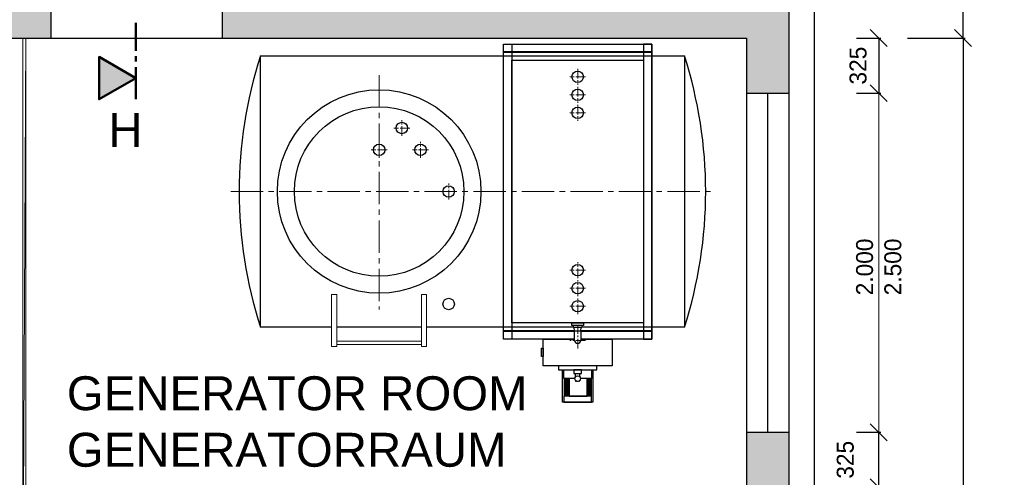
# Model space of a CAD drawing. Header units: millimetres. Extents: x -2787 to 131613, y -54195 to 30918.
# Tile 39 of 69: x 13616 to 19420, y 7909 to 10609. Entities that reach past the tile are written whole.
import ezdxf

# ---------------------------------------------------------------- set-up
doc = ezdxf.new("R2010")
doc.units = ezdxf.units.MM
doc.linetypes.add('MITTE2', pattern=[28.575, 19.05, -3.175, 3.175, -3.175])
doc.layers.add('Bemaßung', color=7, linetype='Continuous', lineweight=9)
for name, color, linetype in [('Beschriftung', 7, 'Continuous'), ('Lagertank', 253, 'Continuous'), ('POL_Bema', 7, 'Continuous')]:
    doc.layers.add(name, color=color, linetype=linetype)
doc.styles.add('LBB3.5M1000', font='isocp.shx', dxfattribs={"height": 3.5})
doc.dimstyles.new('DIN', dxfattribs={"dimtxt": 2.5, "dimasz": 2.5, "dimexe": 1.25, "dimexo": 0.625, "dimtad": 1, "dimtih": 1, "dimdec": 4, "dimdsep": 46, "dimlunit": 6, "dimtxsty": 'Standard', "dimcen": 2.5, "dimadec": 0, "dimazin": 0, "dimtfac": 1, "dimtdec": 4, "dimtmove": 0, "dimatfit": 3, "dimfxl": 0, "dimtvp": 1, "dimtolj": 1, "dimtzin": 0, "dimarcsym": 0})

# ---------------------------------------------------------------- blocks, each defined once
blk = doc.blocks.new('_Oblique')
at = {"layer": 'POL_Bema', "color": 0, "lineweight": -2}
blk.add_line((-0.5, -0.5), (0.5, 0.5), dxfattribs=at)
blk = doc.blocks.new('*D86')
at = {"layer": 'Bemaßung', "color": 0, "lineweight": -2, "transparency": 16777216}
for p, q in [((18850, 10750), (19596.8, 10750)), ((19584.3, 10750), (19584.3, -1450)), ((18850, -1450), (19596.8, -1450))]:
    blk.add_line(p, q, dxfattribs=at)
at = {"layer": 'DEFPOINTS', "color": 0, "transparency": 16777216}
for p in [(18150, 10750), (18150, -1450), (19584.3, -1450)]:
    blk.add_point(p, dxfattribs=at)
at = {"layer": 'Bemaßung', "color": 0, "lineweight": -2, "transparency": 16777216, "xscale": 100, "yscale": 100, "zscale": 100}
for p, rotation in [((19584.3, 10750), 90.0000000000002), ((19584.3, -1450), 270.0000000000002)]:
    blk.add_blockref('_Oblique', p, dxfattribs=dict(at, rotation=rotation))
at = {"layer": 'Bemaßung', "color": 0, "transparency": 16777216, "insert": (19456.4, 4650), "char_height": 100, "attachment_point": 5, "rotation": 90}
blk.add_mtext('\\A1;12.200', dxfattribs=at)
blk = doc.blocks.new('*D88')
at = {"layer": 'Bemaßung', "color": 0, "lineweight": -2, "transparency": 16777216}
for p, q in [((19177.7, 10750), (19177.7, 11200)), ((18850, 10750), (19190.2, 10750)), ((19177.7, 10500), (19177.7, 10750)), ((18850, 10500), (19190.2, 10500))]:
    blk.add_line(p, q, dxfattribs=at)
at = {"layer": 'DEFPOINTS', "color": 0, "transparency": 16777216}
for p in [(18150, 10750), (18150, 10500), (19177.7, 10500)]:
    blk.add_point(p, dxfattribs=at)
at = {"layer": 'Bemaßung', "color": 0, "lineweight": -2, "transparency": 16777216, "xscale": 100, "yscale": 100, "zscale": 100}
for p, rotation in [((19177.7, 10750), 90), ((19177.7, 10500), 270)]:
    blk.add_blockref('_Oblique', p, dxfattribs=dict(at, rotation=rotation))
at = {"layer": 'Bemaßung', "color": 0, "transparency": 16777216, "insert": (19077.7, 11025), "char_height": 100, "attachment_point": 5, "rotation": 90}
blk.add_mtext('\\A1;250', dxfattribs=at)
blk = doc.blocks.new('*D89')
at = {"layer": 'Bemaßung', "color": 0, "lineweight": -2, "transparency": 16777216}
for p, q in [((18850, 10500), (19190.2, 10500)), ((19177.7, 10500), (19177.7, 3900)), ((18850, 3900), (19190.2, 3900))]:
    blk.add_line(p, q, dxfattribs=at)
at = {"layer": 'DEFPOINTS', "color": 0, "transparency": 16777216}
for p in [(18150, 10500), (18150, 3900), (19177.7, 3900)]:
    blk.add_point(p, dxfattribs=at)
at = {"layer": 'Bemaßung', "color": 0, "lineweight": -2, "transparency": 16777216, "xscale": 100, "yscale": 100, "zscale": 100}
for p, rotation in [((19177.7, 10500), 90), ((19177.7, 3900), 270)]:
    blk.add_blockref('_Oblique', p, dxfattribs=dict(at, rotation=rotation))
at = {"layer": 'Bemaßung', "color": 0, "transparency": 16777216, "insert": (19057.2, 7200), "char_height": 100, "attachment_point": 5, "rotation": 90}
blk.add_mtext('\\A1;6.600', dxfattribs=at)
blk = doc.blocks.new('*D100')
at = {"layer": 'Bemaßung', "color": 0, "lineweight": -2, "transparency": 16777216}
for p, q in [((18550, 10500), (18693.1, 10500)), ((18680.6, 10500), (18680.6, 10175)), ((18550, 10175), (18693.1, 10175))]:
    blk.add_line(p, q, dxfattribs=at)
at = {"layer": 'DEFPOINTS', "color": 0, "transparency": 16777216}
for p in [(18150, 10500), (18150, 10175), (18680.6, 10175)]:
    blk.add_point(p, dxfattribs=at)
at = {"layer": 'Bemaßung', "color": 0, "lineweight": -2, "transparency": 16777216, "xscale": 100, "yscale": 100, "zscale": 100}
for p, rotation in [((18680.6, 10500), 90), ((18680.6, 10175), 270)]:
    blk.add_blockref('_Oblique', p, dxfattribs=dict(at, rotation=rotation))
at = {"layer": 'Bemaßung', "color": 0, "transparency": 16777216, "insert": (18558.7, 10337.5), "char_height": 100, "attachment_point": 5, "rotation": 90}
blk.add_mtext('\\A1;325', dxfattribs=at)
blk = doc.blocks.new('*D113')
at = {"layer": 'Bemaßung', "color": 0, "lineweight": -2, "transparency": 16777216}
for p, q in [((18550, 8175), (18693.1, 8175)), ((18680.6, 7850), (18680.6, 8175)), ((18550, 7850), (18693.1, 7850))]:
    blk.add_line(p, q, dxfattribs=at)
at = {"layer": 'DEFPOINTS', "color": 0, "transparency": 16777216}
for p in [(18150, 8175), (18680.6, 8175), (18150, 7850)]:
    blk.add_point(p, dxfattribs=at)
at = {"layer": 'Bemaßung', "color": 0, "lineweight": -2, "transparency": 16777216, "xscale": 100, "yscale": 100, "zscale": 100}
for p, rotation in [((18680.6, 8175), 90), ((18680.6, 7850), 270)]:
    blk.add_blockref('_Oblique', p, dxfattribs=dict(at, rotation=rotation))
at = {"layer": 'Bemaßung', "color": 0, "transparency": 16777216, "insert": (18483.3, 8012.5), "char_height": 100, "attachment_point": 5, "rotation": 90}
blk.add_mtext('\\A1;325', dxfattribs=at)

msp = doc.modelspace()

# ---------------------------------------------------------------- hatches: boundary and pattern name
at = {"lineweight": 5}
h = msp.add_hatch(dxfattribs=at)
h.set_pattern_fill('ANSI33', color=256, scale=25)
h.paths.add_polyline_path([(2300, 10500), (2300, 10680), (2305, 10680), (2305, 10720), (2310, 10725), (2365, 10725), (2365, 10700), (2370, 10700), (2370, 10740), (2375, 10745), (2430, 10745), (2430, 10750), (13670, 10750), (13670, 10745), (13725, 10745), (13730, 10740), (13730, 10700), (13735, 10700), (13735, 10725), (13790, 10725), (13795, 10720), (13795, 10680), (13800, 10680), (13800, 10500), (12900, 10500), (12900, -1200), (13700, -1200), (13700, -1380), (13695, -1380), (13695, -1420), (13690, -1425), (13635, -1425), (13635, -1400), (13630, -1400), (13630, -1440), (13625, -1445), (13570, -1445), (13570, -1450), (12780, -1450), (12780, -1445), (12725, -1445), (12720, -1440), (12720, -1400), (12715, -1400), (12715, -1425), (12660, -1425), (12655, -1420), (12655, -1380), (12650, -1380), (12650, 10500)])
h.paths.add_polyline_path([(14810, 10500), (14810, 10680), (14815, 10680), (14815, 10720), (14820, 10725), (14875, 10725), (14875, 10700), (14880, 10700), (14880, 10740), (14885, 10745), (14940, 10745), (14940, 10750), (18150, 10750), (18150, 10175), (17900, 10175), (17900, 10500)])
h.paths.add_polyline_path([(17900, 8175), (18150, 8175), (18150, 7850), (17900, 7850)])
h.paths.add_polyline_path([(12900, 3900), (17900, 3900), (17900, 4500), (18150, 4500), (18150, 2990), (17900, 2990), (17900, 3650), (16260, 3650), (16260, 700), (16710, 700), (16710, 520), (16705, 520), (16705, 480), (16700, 475), (16645, 475), (16645, 500), (16640, 500), (16640, 460), (16635, 455), (16580, 455), (16580, 450), (16010, 450), (16010, 3650), (12900, 3650)])
h.paths.add_polyline_path([(17900, 2330), (18150, 2330), (18150, -1450), (16365, -1450), (16365, -1200), (17900, -1200), (17900, 450), (17850, 450), (17850, 455), (17795, 455), (17790, 460), (17790, 500), (17785, 500), (17785, 475), (17730, 475), (17725, 480), (17725, 520), (17720, 520), (17720, 700), (17900, 700)])
h.paths.add_polyline_path([(14710, -1200), (15225, -1200), (15225, -1450), (14840, -1450), (14840, -1445), (14785, -1445), (14780, -1440), (14780, -1400), (14775, -1400), (14775, -1425), (14720, -1425), (14715, -1420), (14715, -1380), (14710, -1380)])
h = msp.add_hatch(color=256)
h.dxf.hatch_style = 1
h.paths.add_polyline_path([(14300.61841, 10263.62074), (14084.21382, 10138.67949), (14084.21382, 10388.56198)])

# ---------------------------------------------------------------- linework, layer by layer
for p, q in [((18300, 10900), (18300, -1600)), ((13800, 10750), (13800, 10500)), ((14810, 10750), (14810, 10500)), ((18150, 10750), (18150, -1450)), ((17900, 10175), (18150, 10175)), ((18025, 10175), (18025, 8175)), ((17900, 8175), (18150, 8175))]:
    msp.add_line(p, q)
at = {"linetype": 'MITTE2', "lineweight": 50, "ltscale": 10}
msp.add_line((14300.61841, 10138.67949), (14300.61841, 10590.22796), dxfattribs=at)
at = {"lineweight": 5}
for p, q in [((13634.9087, 10500), (13634.9087, 3900)), ((13652.41181, 10500), (13634.9087, 7200)), ((13652.41181, 10500), (13652.41181, 3900))]:
    msp.add_line(p, q, dxfattribs=at)
msp.add_lwpolyline([(12900, 3900), (12900, 10500), (17900, 10500), (17900, 3900)], close=True)
at = {"lineweight": 50}
msp.add_lwpolyline([(14300.61841, 10263.62074), (14084.21382, 10138.67949), (14084.21382, 10388.56198)], close=True, dxfattribs=at)
at = {"layer": 'Bemaßung'}
for p, q in [((18550, 10175), (18693.13148, 10175)), ((18680.63148, 10175), (18680.63148, 8175)), ((18550, 8175), (18693.13148, 8175))]:
    msp.add_line(p, q, dxfattribs=at)
at = {"layer": 'Lagertank', "linetype": 'MITTE2', "lineweight": 18, "ltscale": 10}
for p, q in [((15735.01418, 10281.89112), (15735.01418, 8899.14826)), ((14860, 9594.883), (16282.38011, 9594.883)), ((16291.10678, 9594.883), (17710, 9594.883))]:
    msp.add_line(p, q, dxfattribs=at)
at = {"layer": 'Lagertank', "linetype": 'MITTE2', "lineweight": 5, "ltscale": 3}
for p, q in [((16905.34695, 10318.61331), (16905.34695, 10225.00222)), ((16952.15249, 10271.80777), (16858.5414, 10271.80777)), ((16952.15249, 10165.4569), (16858.5414, 10165.4569)), ((16905.34695, 10212.26244), (16905.34695, 10118.65135)), ((16905.34695, 10105.91157), (16905.34695, 10012.30048)), ((16952.15249, 10059.10603), (16858.5414, 10059.10603)), ((15869.21861, 9922.64374), (15869.21861, 10016.25483)), ((15916.02415, 9969.44928), (15822.41306, 9969.44928)), ((15735.01418, 9794.10999), (15735.01418, 9887.72108)), ((15978.17444, 9794.10999), (15978.17444, 9887.72108)), ((15781.81972, 9840.91553), (15688.20863, 9840.91553)), ((16024.97998, 9840.91553), (15931.36889, 9840.91553)), ((16145.03792, 9548.07746), (16145.03792, 9641.68855)), ((16191.84347, 9594.883), (16098.23238, 9594.883)), ((16905.34695, 9083.85443), (16905.34695, 9177.46552)), ((16952.15249, 9130.65998), (16858.5414, 9130.65998)), ((16905.34695, 8977.50356), (16905.34695, 9071.11465)), ((16952.15249, 9024.30911), (16858.5414, 9024.30911)), ((16905.34695, 8871.15269), (16905.34695, 8964.76378)), ((16952.15249, 8917.95824), (16858.5414, 8917.95824)), ((16905.34695, 8669.60926), (16905.34695, 8804.28828)), ((16952.15249, 8716.4148), (16858.5414, 8716.4148))]:
    msp.add_line(p, q, dxfattribs=at)
at = {"layer": 'Lagertank'}
for p, q in [((16887.30174, 8773.39678), (16885.56657, 8793.03187)), ((16923.39216, 8773.39678), (16925.12733, 8793.03187)), ((16826.61715, 8491.39536), (16826.61715, 8386.80906)), ((16828.28051, 8491.39536), (16828.28051, 8386.80906)), ((16830.11025, 8491.39536), (16830.11025, 8386.80906)), ((16832.93805, 8491.39536), (16832.93805, 8386.80906)), ((16835.93213, 8491.39536), (16835.93213, 8386.80906)), ((16839.25896, 8491.39536), (16839.25896, 8386.80906)), ((16843.41747, 8491.39536), (16843.41747, 8386.80906)), ((16849.40573, 8491.39536), (16849.40573, 8386.80906)), ((16961.28817, 8491.39536), (16961.28817, 8386.80906)), ((16967.27643, 8491.39536), (16967.27643, 8386.80906)), ((16971.43494, 8491.39536), (16971.43494, 8386.80906)), ((16974.76177, 8491.39536), (16974.76177, 8386.80906)), ((16977.75584, 8491.39536), (16977.75584, 8386.80906)), ((16980.58364, 8491.39536), (16980.58364, 8386.80906)), ((16982.41338, 8491.39536), (16982.41338, 8386.80906)), ((16984.07675, 8491.39536), (16984.07675, 8386.80906))]:
    msp.add_line(p, q, dxfattribs=at)
for points in [[(16467.84695, 10464.88298), (16517.84695, 10464.88298), (16517.84695, 8724.88302), (16467.84695, 8724.88302)], [(16467.84695, 10464.88298), (17342.84695, 10464.88298), (17342.84695, 10414.88298), (16467.84695, 10414.88298)], [(17342.84695, 10464.88298), (17292.84695, 10464.88298), (17292.84695, 8724.88302), (17342.84695, 8724.88302)], [(17292.84695, 10369.883), (17292.84695, 8819.883), (16517.84695, 8819.883), (16517.84695, 10369.883)], [(16871.59539, 8819.883), (16939.09851, 8819.883), (16939.09851, 8804.28828), (16871.59539, 8804.28828)], [(16691.59946, 8621.76807), (16691.59946, 8670.49238), (16702.85586, 8670.49238), (16702.85586, 8621.76807)], [(16792.3208, 8543.66422), (17018.37309, 8543.66422), (17018.37309, 8567.37743), (16792.3208, 8567.37743)], [(16883.02078, 8521.34592), (16927.67311, 8521.34592), (16927.67311, 8543.66422), (16883.02078, 8543.66422)], [(16824.18821, 8352.38742), (16986.50568, 8352.38742), (16986.50568, 8386.80906), (16824.18821, 8386.80906)]]:
    msp.add_lwpolyline(points, close=True, dxfattribs=at)
for points in [[(15455.01418, 8794.88304), (15035.01416, 8794.88305), (15035.01419, 10394.883), (17534.98581, 10394.883), (17534.98581, 8794.883), (16929.7091, 8794.88301)], [(16887.30174, 8769.883), (16467.84695, 8769.883), (16467.84695, 10419.883), (17342.84695, 10419.883), (17342.84695, 8769.883), (16923.39206, 8769.883)], [(15985.01418, 8794.88303), (15485.01418, 8794.88304)], [(16880.98479, 8794.88301), (16015.01418, 8794.88303)], [(16887.30174, 8724.88302), (16467.84695, 8724.88302), (16467.84695, 8774.88302), (16887.1704, 8774.88302)], [(16905.34695, 8793.03187), (16880.98479, 8793.03187), (16880.98479, 8804.28828), (16880.98479, 8804.28828)], [(16887.30174, 8716.4148), (16887.30174, 8773.39678), (16923.39216, 8773.39678), (16923.39066, 8716.4148)], [(16929.7091, 8804.28828), (16929.7091, 8804.28828), (16929.7091, 8793.03187), (16905.34695, 8793.03187)], [(16923.5235, 8774.88302), (17342.84695, 8774.88302), (17342.84695, 8724.88302), (16923.39088, 8724.88302)], [(16702.85586, 8724.88302), (16887.30174, 8724.88302)], [(16923.39088, 8724.88302), (17107.83803, 8724.88302), (17107.83803, 8567.37743), (16702.85586, 8567.37743), (16702.85586, 8724.88302), (16702.85586, 8724.88302)], [(16993.85761, 8507.65284), (16993.85761, 8352.38742), (16816.83628, 8352.38742), (16816.83628, 8543.66422), (16993.85761, 8543.66422), (16993.85761, 8507.65284)], [(16888.41678, 8491.39536), (16824.18821, 8491.39536), (16824.18821, 8543.66422), (16986.50568, 8543.66422), (16986.50568, 8491.39536)], [(16888.41678, 8491.39536), (16855.51983, 8491.39536), (16855.51983, 8386.80906), (16961.24713, 8386.80906), (16961.24713, 8491.39536)], [(16892.5086, 8501.97505), (16889.77343, 8501.97505), (16889.77343, 8497.63946)], [(16889.77343, 8484.48155), (16889.77343, 8480.14596), (16892.5086, 8480.14596)], [(16893.4819, 8502.99813), (16893.4819, 8521.34592), (16916.52956, 8521.34592), (16916.52956, 8502.99813)], [(16893.4819, 8479.12288), (16893.4819, 8475.43387), (16899.42775, 8475.43387)], [(16898.5785, 8521.34592), (16912.1154, 8521.34592)], [(16910.58371, 8475.43387), (16916.52956, 8475.43387), (16916.52956, 8479.12288)], [(16917.50286, 8501.97505), (16920.23803, 8501.97505), (16920.23803, 8497.63946)], [(16920.23803, 8484.48155), (16920.23803, 8480.14596), (16917.50286, 8480.14596)], [(16986.50568, 8491.39536), (16921.59468, 8491.39536)]]:
    msp.add_lwpolyline(points, dxfattribs=at)
at = {"layer": 'Lagertank', "linetype": 'Continuous', "lineweight": 18, "ltscale": 10}
for points in [[(15485.01418, 8987.23665), (15455.01418, 8987.23665), (15455.01418, 8680.78803), (15485.01418, 8680.78803)], [(16015.01418, 8987.23665), (15985.01418, 8987.23665), (15985.01418, 8680.78803), (16015.01418, 8680.78803)], [(15485.01418, 8691.9629), (15985.01418, 8691.9629), (15985.01418, 8711.9629), (15485.01418, 8711.9629)]]:
    msp.add_lwpolyline(points, close=True, dxfattribs=at)
at = {"layer": 'Lagertank'}
for centre, radius in [((16905.34695, 10271.80777), 33.75156), ((15735.01418, 9594.88303), 600), ((16905.34695, 10165.4569), 33.75156), ((15735.01418, 9594.88303), 500), ((16905.34695, 10059.10603), 33.75156), ((15869.21861, 9969.44928), 33.75156), ((15735.01418, 9840.91553), 33.75156), ((15978.17444, 9840.91553), 33.75156), ((16145.03792, 9594.883), 33.75156), ((16905.34695, 9130.65998), 33.75156), ((16905.34695, 9024.30911), 33.75156), ((16145.03792, 8931.25269), 33.75156), ((16905.34695, 8917.95824), 33.75156), ((16905.00573, 8491.0605), 16.59233)]:
    msp.add_circle(centre, radius, dxfattribs=at)
for centre, radius, start, end in [((17532.21647, 9594.883), 2622.21647, 162.236697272, 197.763302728), ((15037.78353, 9594.883), 2622.21647, 342.236697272, 17.763302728), ((16905.34695, 8716.4148), 18.04371, 180, 0)]:
    msp.add_arc(centre, radius, start, end, dxfattribs=at)

# ---------------------------------------------------------------- block references
at = {"layer": 'Bemaßung', "xscale": 100, "yscale": 100, "zscale": 100}
for p, rotation in [((18680.63148, 10175), 90), ((18680.63148, 8175), 270)]:
    msp.add_blockref('_Oblique', p, dxfattribs=dict(at, rotation=rotation))

# ---------------------------------------------------------------- texts
at = {"layer": 'Bemaßung', "insert": (18680.63148, 9150), "char_height": 100, "attachment_point": 5, "rotation": 90}
msp.add_mtext('\\A1;2.000\\P2.500', dxfattribs=at)
at = {"layer": 'Beschriftung', "insert": (17040.20114, 720.92712), "char_height": 200, "attachment_point": 1, "rotation": 90, "style": 'LBB3.5M1000'}
msp.add_mtext_dynamic_manual_height_columns('\\pi147.29;{\\fArial|b0|i0|c0|p34;WASH ROOM\\P\\pi108.48;WASCHRAUM}', width=2055.0243914, gutter_width=17.5, heights=[0], dxfattribs=at)
at = {"layer": 'Beschriftung', "char_height": 200, "attachment_point": 1, "style": 'LBB3.5M1000'}
for s, width, insert in [('{\\fArial|b0|i0|c0|p34;H}', 221.0671757, (14139.257, 10058.34801)), ('{\\fArial|b0|i0|c0|p34;GENERATOR ROOM\\PGENERATORRAUM}', 2782.6425296, (13893.87527, 8504.90513))]:
    msp.add_mtext_dynamic_manual_height_columns(s, width=width, gutter_width=17.5, heights=[0], dxfattribs=dict(at, insert=insert))

# ---------------------------------------------------------------- dimensions: what is measured, and where the dimension line sits
at = {"layer": 'Bemaßung'}
for base, p1, p2, angle, override, picture, middle in [((19177.66294, 10500), (18150, 10750), (18150, 10500), 270, {"dimscale": 10, "dimtxt": 10, "dimasz": 10, "dimexo": 70, "dimgap": 5, "dimdec": 2, "dimblk1": 'Oblique', "dimblk2": 'Oblique', "dimsah": 1, "dimtdec": 2}, '*D88', (19177.66294, 11025)), ((19584.31212, -1450), (18150, 10750), (18150, -1450), 90, {"dimscale": 10, "dimtxt": 10, "dimasz": 10, "dimexo": 70, "dimgap": 5, "dimdec": 2, "dimblk1": 'Oblique', "dimblk2": 'Oblique', "dimsah": 1, "dimtdec": 2, "dimtmove": 2}, '*D86', (19456.36236, 4650)), ((19177.66294, 3900), (18150, 10500), (18150, 3900), 90, {"dimscale": 10, "dimtxt": 10, "dimasz": 10, "dimexo": 70, "dimgap": 5, "dimdec": 2, "dimblk1": 'Oblique', "dimblk2": 'Oblique', "dimsah": 1, "dimtdec": 2, "dimtmove": 2}, '*D89', (19057.1774, 7200)), ((18680.63148, 10175), (18150, 10500), (18150, 10175), 90, {"dimscale": 10, "dimtxt": 10, "dimasz": 10, "dimexo": 40, "dimgap": 5, "dimdec": 2, "dimblk1": 'Oblique', "dimblk2": 'Oblique', "dimsah": 1, "dimtdec": 2, "dimtmove": 2}, '*D100', (18558.73503, 10337.5)), ((18680.63148, 8175), (18150, 7850), (18150, 8175), 90, {"dimscale": 10, "dimtxt": 10, "dimasz": 10, "dimexo": 40, "dimgap": 5, "dimdec": 2, "dimblk1": 'Oblique', "dimblk2": 'Oblique', "dimsah": 1, "dimtdec": 2, "dimtmove": 2}, '*D113', (18483.29281, 8012.5))]:
    dim = msp.add_linear_dim(base=base, p1=p1, p2=p2, angle=angle, dimstyle='DIN', override=override, dxfattribs=at)
    dim.commit()
    dim.dimension.update_dxf_attribs({"geometry": picture, "text_midpoint": middle, "dimtype": 160})

doc.saveas('drawing.dxf')
